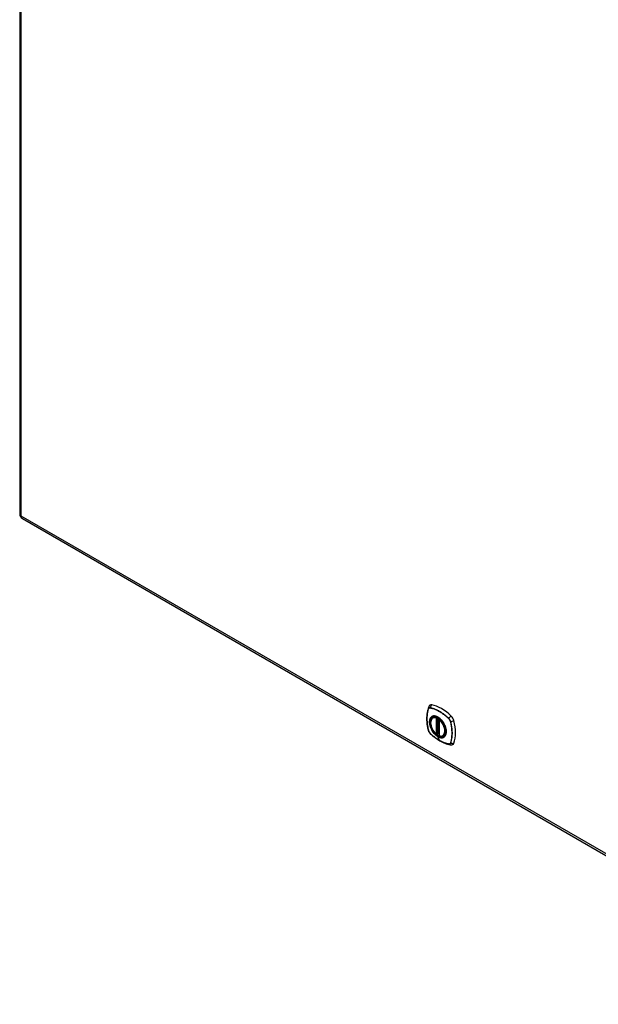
# Model space of a CAD drawing. Header units: inches. Extents: x 17 to 238, y 16 to 150.
# Tile 13 of 15: x 203 to 220, y 65 to 95. Entities that reach past the tile are written whole.
import ezdxf

# ---------------------------------------------------------------- set-up
doc = ezdxf.new("R2010")
doc.units = ezdxf.units.IN
doc.header["$MEASUREMENT"] = 0
doc.layers.add('Visible Edges(ANSI)', color=7, linetype='Continuous', lineweight=25)
doc.layers.add('Visible Tangent Edges(ANSI)', color=7, linetype='Continuous', lineweight=25)

msp = doc.modelspace()

# ---------------------------------------------------------------- linework, layer by layer
at = {"layer": 'Visible Edges(ANSI)'}
for p, q in [((202.966, 118.806), (202.966, 80.038)), ((203.047, 79.898), (228.217, 65.366)), ((215.326, 73.941), (215.343, 73.951)), ((215.521, 73.88), (215.521, 73.402)), ((215.531, 73.893), (215.527, 73.891)), ((215.452, 73.458), (215.438, 73.45)), ((215.467, 73.456), (215.465, 73.457)), ((215.521, 73.478), (215.48, 73.455)), ((215.639, 73.399), (215.656, 73.409))]:
    msp.add_line(p, q, dxfattribs=at)
at = {"layer": 'Visible Edges(ANSI)', "flags": 128}
for points in [[(215.196, 74.25), (215.184, 74.214), (215.174, 74.176), (215.165, 74.137), (215.158, 74.097), (215.153, 74.057), (215.149, 74.015), (215.146, 73.973), (215.146, 73.931), (215.146, 73.887), (215.149, 73.843), (215.153, 73.799), (215.158, 73.754), (215.164, 73.709), (215.173, 73.663), (215.182, 73.617), (215.193, 73.571)], [(215.239, 74.313), (215.232, 74.306), (215.224, 74.298), (215.212, 74.283), (215.203, 74.266), (215.196, 74.25)], [(215.425, 73.451), (215.411, 73.464), (215.397, 73.477), (215.384, 73.492), (215.371, 73.507), (215.358, 73.522), (215.347, 73.538), (215.335, 73.555), (215.324, 73.573), (215.314, 73.59), (215.305, 73.608), (215.297, 73.627), (215.289, 73.645), (215.282, 73.664), (215.276, 73.683), (215.27, 73.701), (215.266, 73.72), (215.262, 73.738), (215.26, 73.756), (215.258, 73.774), (215.258, 73.791), (215.258, 73.808), (215.259, 73.824), (215.262, 73.84), (215.265, 73.854), (215.269, 73.869), (215.275, 73.882), (215.281, 73.894), (215.288, 73.906), (215.296, 73.917), (215.305, 73.926), (215.315, 73.934), (215.326, 73.941)], [(215.586, 73.865), (215.604, 73.843), (215.622, 73.819), (215.639, 73.795), (215.654, 73.769), (215.669, 73.743), (215.682, 73.716), (215.693, 73.689), (215.703, 73.662)], [(215.193, 73.571), (215.197, 73.557), (215.202, 73.543), (215.209, 73.529), (215.215, 73.516), (215.223, 73.504), (215.232, 73.492), (215.241, 73.48), (215.252, 73.469)], [(215.252, 73.469), (215.286, 73.437), (215.321, 73.405), (215.357, 73.376), (215.393, 73.347), (215.429, 73.32), (215.466, 73.295), (215.502, 73.271), (215.54, 73.248), (215.577, 73.228), (215.615, 73.209), (215.652, 73.191), (215.69, 73.176), (215.728, 73.162), (215.766, 73.15), (215.804, 73.14), (215.842, 73.132)], [(215.465, 73.457), (215.462, 73.459), (215.459, 73.46), (215.455, 73.459), (215.452, 73.458)], [(215.639, 73.399), (215.627, 73.393), (215.615, 73.389), (215.601, 73.386), (215.588, 73.384), (215.574, 73.384), (215.559, 73.385), (215.544, 73.387), (215.529, 73.391)], [(215.842, 73.132), (215.859, 73.13), (215.878, 73.13), (215.897, 73.133), (215.907, 73.135), (215.917, 73.138)]]:
    msp.add_lwpolyline(points, dxfattribs=at)
at = {"layer": 'Visible Edges(ANSI)'}
for centre, radius, start, end in [((203.127, 80.038), 0.161, 180, 240), ((215.533, 73.88), 0.0118, 120, 180), ((215.432, 73.46), 0.0118, 229.389, 300), ((215.474, 73.465), 0.0118, 232.1717, 300), ((215.533, 73.402), 0.0118, 180, 253.4446)]:
    msp.add_arc(centre, radius, start, end, dxfattribs=at)
for centre, major_axis, start_param, end_param in [((215.336, 74.165), (-0.089, 0.153), 5.825423, 6.381985), ((215.587, 73.168), (-0.64, 1.108), 5.170151, 5.825423), ((215.482, 73.67), (-0.157, 0.273), 5.505569, 6.748139), ((215.838, 73.875), (0.089, -0.153), 1.113034, 2.028558), ((215.1, 74.012), (-0.64, 1.108), 3.599355, 4.254627), ((215.482, 73.67), (-0.157, 0.273), 2.12979, 2.550416), ((215.482, 73.67), (0.157, -0.273), 5.818232, 7.060801), ((215.838, 73.296), (0.089, -0.153), 6.184386, 6.740947)]:
    msp.add_ellipse(centre, major_axis=major_axis, ratio=0.57735, start_param=start_param, end_param=end_param, dxfattribs=at)
msp.add_ellipse((215.479, 73.668), major_axis=(0.16, -0.277), ratio=0.57735, dxfattribs=at)
at = {"layer": 'Visible Tangent Edges(ANSI)'}
for p, q in [((203.013, 79.972), (203.013, 118.74)), ((228.183, 65.44), (203.013, 79.972)), ((215.196, 74.205), (215.197, 74.206)), ((215.248, 74.235), (215.249, 74.235)), ((215.432, 73.95), (215.43, 73.949)), ((215.424, 73.933), (215.424, 73.455)), ((215.441, 73.933), (215.452, 73.94)), ((215.441, 73.455), (215.441, 73.933)), ((215.452, 73.94), (215.452, 73.462)), ((215.467, 73.463), (215.467, 73.936)), ((215.483, 73.46), (215.483, 73.927)), ((215.524, 73.397), (215.524, 73.875)), ((215.535, 73.889), (215.535, 73.889)), ((215.803, 73.915), (215.803, 73.915)), ((215.855, 73.826), (215.855, 73.825)), ((215.197, 73.565), (215.196, 73.565)), ((215.249, 73.475), (215.248, 73.475)), ((215.452, 73.462), (215.441, 73.455)), ((215.526, 73.262), (215.478, 73.376)), ((215.521, 73.482), (215.483, 73.46)), ((215.803, 73.155), (215.803, 73.155)), ((215.855, 73.185), (215.855, 73.185))]:
    msp.add_line(p, q, dxfattribs=at)
at = {"layer": 'Visible Tangent Edges(ANSI)', "flags": 128}
for points in [[(215.196, 74.207), (215.188, 74.186), (215.182, 74.163), (215.176, 74.14), (215.17, 74.117), (215.166, 74.093), (215.161, 74.068), (215.158, 74.043), (215.155, 74.018), (215.153, 73.992), (215.151, 73.966), (215.15, 73.939), (215.15, 73.912), (215.15, 73.885), (215.151, 73.857), (215.153, 73.829), (215.155, 73.801), (215.158, 73.772), (215.161, 73.743), (215.166, 73.714), (215.17, 73.685), (215.176, 73.655), (215.182, 73.625), (215.188, 73.595), (215.196, 73.565)], [(215.196, 73.565), (215.189, 73.595), (215.182, 73.625), (215.176, 73.655), (215.171, 73.684), (215.166, 73.713), (215.162, 73.743), (215.158, 73.771), (215.156, 73.8), (215.153, 73.828), (215.152, 73.856), (215.151, 73.884), (215.15, 73.911), (215.151, 73.938), (215.152, 73.965), (215.153, 73.991), (215.155, 74.017), (215.158, 74.042), (215.162, 74.067), (215.166, 74.092), (215.171, 74.115), (215.176, 74.139), (215.182, 74.162), (215.189, 74.184), (215.196, 74.205)], [(215.248, 74.238), (215.245, 74.238), (215.242, 74.239), (215.239, 74.239), (215.237, 74.239), (215.234, 74.239), (215.231, 74.238), (215.228, 74.238), (215.226, 74.237), (215.223, 74.237), (215.221, 74.236), (215.218, 74.235), (215.216, 74.233), (215.214, 74.232), (215.212, 74.23), (215.209, 74.229), (215.208, 74.227), (215.206, 74.225), (215.204, 74.223), (215.202, 74.221), (215.201, 74.218), (215.199, 74.216), (215.198, 74.213), (215.197, 74.21), (215.196, 74.207)], [(215.197, 74.206), (215.198, 74.208), (215.199, 74.211), (215.2, 74.214), (215.202, 74.216), (215.203, 74.218), (215.205, 74.221), (215.206, 74.223), (215.208, 74.225), (215.21, 74.226), (215.212, 74.228), (215.214, 74.229), (215.216, 74.231), (215.219, 74.232), (215.221, 74.233), (215.223, 74.234), (215.226, 74.235), (215.229, 74.235), (215.231, 74.236), (215.234, 74.236), (215.237, 74.236), (215.239, 74.236), (215.242, 74.236), (215.245, 74.236), (215.248, 74.235)], [(215.283, 73.965), (215.275, 73.957), (215.266, 73.948), (215.259, 73.938), (215.252, 73.928), (215.246, 73.916), (215.24, 73.903), (215.236, 73.89), (215.232, 73.876), (215.229, 73.861), (215.227, 73.846), (215.226, 73.83), (215.226, 73.813), (215.226, 73.796), (215.227, 73.779), (215.229, 73.761), (215.232, 73.743), (215.236, 73.724), (215.24, 73.706), (215.246, 73.687), (215.252, 73.668), (215.259, 73.649), (215.266, 73.631), (215.275, 73.612), (215.283, 73.594)], [(215.478, 73.38), (215.441, 73.405), (215.405, 73.435), (215.37, 73.471), (215.338, 73.511), (215.309, 73.555), (215.283, 73.601), (215.263, 73.648), (215.247, 73.696), (215.236, 73.744), (215.23, 73.789), (215.23, 73.833), (215.235, 73.872), (215.246, 73.906), (215.262, 73.936), (215.283, 73.959), (215.308, 73.976), (215.337, 73.986), (215.369, 73.989), (215.404, 73.985), (215.44, 73.974), (215.477, 73.956), (215.515, 73.931), (215.551, 73.901), (215.586, 73.865)], [(215.804, 73.917), (215.782, 73.938), (215.759, 73.959), (215.736, 73.979), (215.713, 73.998), (215.69, 74.017), (215.667, 74.036), (215.643, 74.053), (215.62, 74.07), (215.596, 74.086), (215.573, 74.102), (215.549, 74.116), (215.526, 74.13), (215.502, 74.143), (215.479, 74.156), (215.455, 74.168), (215.432, 74.179), (215.408, 74.189), (215.385, 74.198), (215.362, 74.207), (215.339, 74.215), (215.316, 74.222), (215.293, 74.228), (215.271, 74.233), (215.248, 74.238)], [(215.249, 74.235), (215.271, 74.231), (215.293, 74.226), (215.316, 74.22), (215.339, 74.213), (215.362, 74.205), (215.385, 74.196), (215.408, 74.187), (215.431, 74.177), (215.455, 74.166), (215.478, 74.155), (215.502, 74.142), (215.525, 74.129), (215.549, 74.115), (215.572, 74.1), (215.596, 74.085), (215.619, 74.069), (215.643, 74.052), (215.666, 74.034), (215.689, 74.016), (215.712, 73.997), (215.735, 73.978), (215.758, 73.957), (215.781, 73.937), (215.803, 73.915)], [(215.317, 73.985), (215.315, 73.984), (215.314, 73.983), (215.312, 73.983), (215.311, 73.982), (215.309, 73.981), (215.308, 73.981), (215.306, 73.98), (215.305, 73.979), (215.304, 73.979), (215.302, 73.978), (215.301, 73.977), (215.299, 73.976), (215.298, 73.975), (215.297, 73.975), (215.295, 73.974), (215.294, 73.973), (215.292, 73.972), (215.291, 73.971), (215.29, 73.97), (215.289, 73.969), (215.287, 73.968), (215.286, 73.967), (215.285, 73.966), (215.283, 73.965)], [(215.639, 73.799), (215.627, 73.816), (215.615, 73.832), (215.603, 73.848), (215.59, 73.863), (215.577, 73.878), (215.563, 73.892), (215.55, 73.905), (215.535, 73.918), (215.521, 73.93), (215.507, 73.94), (215.492, 73.95), (215.478, 73.959), (215.463, 73.967), (215.449, 73.974), (215.434, 73.98), (215.42, 73.985), (215.406, 73.988), (215.392, 73.991), (215.378, 73.993), (215.365, 73.993), (215.352, 73.993), (215.34, 73.991), (215.328, 73.988), (215.317, 73.985)], [(215.452, 73.943), (215.452, 73.943), (215.452, 73.943), (215.452, 73.943), (215.452, 73.942), (215.452, 73.942), (215.452, 73.942), (215.452, 73.942), (215.452, 73.942), (215.452, 73.942), (215.452, 73.942), (215.452, 73.942), (215.452, 73.942), (215.452, 73.942), (215.452, 73.942), (215.452, 73.942), (215.452, 73.942), (215.452, 73.942), (215.452, 73.942), (215.452, 73.942), (215.452, 73.942), (215.452, 73.942), (215.452, 73.942), (215.452, 73.942), (215.452, 73.942)], [(215.452, 73.942), (215.452, 73.942), (215.452, 73.942), (215.452, 73.941), (215.452, 73.941), (215.452, 73.941), (215.452, 73.941), (215.452, 73.941), (215.452, 73.941), (215.452, 73.941), (215.452, 73.941), (215.452, 73.941), (215.452, 73.941), (215.452, 73.941), (215.452, 73.941), (215.452, 73.941), (215.452, 73.941), (215.452, 73.94), (215.452, 73.94), (215.452, 73.94), (215.452, 73.94), (215.452, 73.94), (215.452, 73.94), (215.452, 73.94), (215.452, 73.94)], [(215.703, 73.662), (215.711, 73.635), (215.718, 73.608), (215.723, 73.582), (215.726, 73.556), (215.727, 73.531), (215.727, 73.507), (215.725, 73.484), (215.721, 73.463), (215.715, 73.443), (215.708, 73.424), (215.699, 73.407), (215.689, 73.392), (215.677, 73.379), (215.664, 73.368), (215.649, 73.36), (215.633, 73.353), (215.616, 73.349), (215.599, 73.346), (215.58, 73.347), (215.56, 73.349), (215.54, 73.354), (215.52, 73.36), (215.499, 73.369), (215.478, 73.38)], [(215.672, 73.741), (215.671, 73.744), (215.669, 73.746), (215.668, 73.749), (215.667, 73.751), (215.665, 73.753), (215.664, 73.756), (215.663, 73.758), (215.661, 73.761), (215.66, 73.763), (215.659, 73.766), (215.657, 73.768), (215.656, 73.77), (215.655, 73.773), (215.653, 73.775), (215.652, 73.778), (215.65, 73.78), (215.649, 73.782), (215.647, 73.785), (215.646, 73.787), (215.644, 73.789), (215.643, 73.792), (215.642, 73.794), (215.64, 73.796), (215.639, 73.799)], [(215.672, 73.37), (215.681, 73.378), (215.689, 73.387), (215.697, 73.397), (215.704, 73.407), (215.71, 73.419), (215.715, 73.432), (215.72, 73.445), (215.723, 73.459), (215.726, 73.474), (215.729, 73.489), (215.73, 73.505), (215.73, 73.522), (215.73, 73.539), (215.729, 73.557), (215.726, 73.574), (215.723, 73.593), (215.72, 73.611), (215.715, 73.63), (215.71, 73.648), (215.704, 73.667), (215.697, 73.686), (215.689, 73.704), (215.681, 73.723), (215.672, 73.741)], [(215.803, 73.915), (215.806, 73.912), (215.809, 73.909), (215.812, 73.906), (215.815, 73.903), (215.817, 73.899), (215.82, 73.896), (215.823, 73.892), (215.825, 73.889), (215.828, 73.885), (215.83, 73.881), (215.833, 73.878), (215.835, 73.874), (215.837, 73.87), (215.839, 73.866), (215.841, 73.862), (215.843, 73.858), (215.845, 73.854), (215.847, 73.85), (215.848, 73.846), (215.85, 73.842), (215.851, 73.838), (215.853, 73.834), (215.854, 73.83), (215.855, 73.826)], [(215.857, 73.826), (215.856, 73.83), (215.855, 73.834), (215.853, 73.838), (215.852, 73.842), (215.85, 73.846), (215.849, 73.851), (215.847, 73.855), (215.845, 73.859), (215.843, 73.863), (215.841, 73.867), (215.839, 73.871), (215.837, 73.875), (215.835, 73.879), (215.832, 73.883), (215.83, 73.886), (215.827, 73.89), (215.824, 73.894), (215.822, 73.897), (215.819, 73.901), (215.816, 73.904), (215.813, 73.908), (215.81, 73.911), (215.807, 73.914), (215.804, 73.917)], [(215.855, 73.825), (215.862, 73.795), (215.869, 73.765), (215.875, 73.736), (215.88, 73.706), (215.885, 73.677), (215.889, 73.648), (215.893, 73.619), (215.896, 73.59), (215.898, 73.562), (215.9, 73.534), (215.901, 73.506), (215.901, 73.479), (215.901, 73.452), (215.9, 73.426), (215.898, 73.399), (215.896, 73.374), (215.893, 73.348), (215.889, 73.323), (215.885, 73.299), (215.88, 73.275), (215.875, 73.252), (215.869, 73.229), (215.862, 73.207), (215.855, 73.185)], [(215.857, 73.184), (215.864, 73.205), (215.871, 73.228), (215.877, 73.251), (215.882, 73.274), (215.887, 73.298), (215.891, 73.323), (215.895, 73.348), (215.897, 73.373), (215.9, 73.399), (215.901, 73.425), (215.902, 73.452), (215.902, 73.479), (215.902, 73.506), (215.901, 73.534), (215.9, 73.562), (215.897, 73.59), (215.894, 73.619), (215.891, 73.648), (215.887, 73.677), (215.882, 73.706), (215.877, 73.736), (215.871, 73.766), (215.864, 73.796), (215.857, 73.826)], [(215.196, 73.565), (215.197, 73.561), (215.198, 73.557), (215.199, 73.553), (215.201, 73.549), (215.202, 73.545), (215.204, 73.541), (215.206, 73.537), (215.208, 73.532), (215.209, 73.528), (215.212, 73.524), (215.214, 73.52), (215.216, 73.516), (215.218, 73.512), (215.221, 73.509), (215.223, 73.505), (215.226, 73.501), (215.228, 73.497), (215.231, 73.494), (215.234, 73.49), (215.237, 73.487), (215.239, 73.484), (215.242, 73.48), (215.245, 73.477), (215.248, 73.474)], [(215.248, 73.475), (215.245, 73.478), (215.242, 73.481), (215.239, 73.485), (215.237, 73.488), (215.234, 73.491), (215.231, 73.495), (215.229, 73.498), (215.226, 73.502), (215.223, 73.505), (215.221, 73.509), (215.219, 73.513), (215.216, 73.517), (215.214, 73.521), (215.212, 73.524), (215.21, 73.528), (215.208, 73.532), (215.206, 73.536), (215.205, 73.54), (215.203, 73.545), (215.202, 73.549), (215.2, 73.553), (215.199, 73.557), (215.198, 73.561), (215.197, 73.565)], [(215.248, 73.474), (215.271, 73.453), (215.293, 73.432), (215.316, 73.412), (215.339, 73.393), (215.362, 73.374), (215.386, 73.355), (215.409, 73.338), (215.432, 73.321), (215.456, 73.305), (215.479, 73.289), (215.503, 73.275), (215.527, 73.261), (215.55, 73.248), (215.574, 73.235), (215.597, 73.223), (215.621, 73.212), (215.644, 73.202), (215.667, 73.193), (215.691, 73.184), (215.714, 73.176), (215.737, 73.169), (215.759, 73.163), (215.782, 73.158), (215.804, 73.153)], [(215.526, 73.262), (215.514, 73.269), (215.502, 73.276), (215.491, 73.283), (215.479, 73.29), (215.467, 73.298), (215.455, 73.306), (215.444, 73.314), (215.432, 73.322), (215.42, 73.33), (215.408, 73.339), (215.397, 73.347), (215.385, 73.356), (215.374, 73.365), (215.362, 73.375), (215.35, 73.384), (215.339, 73.393), (215.327, 73.403), (215.316, 73.413), (215.305, 73.423), (215.293, 73.433), (215.282, 73.443), (215.271, 73.454), (215.26, 73.464), (215.249, 73.475)], [(215.283, 73.594), (215.285, 73.591), (215.286, 73.589), (215.287, 73.586), (215.289, 73.584), (215.29, 73.581), (215.291, 73.579), (215.292, 73.577), (215.294, 73.574), (215.295, 73.572), (215.297, 73.569), (215.298, 73.567), (215.299, 73.565), (215.301, 73.562), (215.302, 73.56), (215.303, 73.557), (215.305, 73.555), (215.306, 73.553), (215.308, 73.55), (215.309, 73.548), (215.311, 73.545), (215.312, 73.543), (215.314, 73.541), (215.315, 73.538), (215.317, 73.536)], [(215.317, 73.536), (215.322, 73.528), (215.328, 73.519), (215.334, 73.511), (215.34, 73.503), (215.346, 73.495), (215.353, 73.487), (215.359, 73.479), (215.366, 73.471), (215.372, 73.464), (215.379, 73.457), (215.385, 73.45), (215.392, 73.443), (215.399, 73.436), (215.406, 73.43), (215.413, 73.423), (215.42, 73.417), (215.427, 73.411), (215.434, 73.406), (215.442, 73.4), (215.449, 73.395), (215.456, 73.39), (215.463, 73.385), (215.471, 73.381), (215.478, 73.376)], [(215.452, 73.462), (215.452, 73.462), (215.452, 73.462), (215.452, 73.462), (215.452, 73.462), (215.452, 73.462), (215.452, 73.462), (215.452, 73.462), (215.452, 73.461), (215.452, 73.461), (215.452, 73.461), (215.452, 73.461), (215.452, 73.461), (215.452, 73.461), (215.452, 73.461), (215.452, 73.461), (215.452, 73.461), (215.452, 73.461), (215.452, 73.461), (215.452, 73.461), (215.452, 73.461), (215.452, 73.461), (215.452, 73.461), (215.452, 73.46), (215.452, 73.46)], [(215.452, 73.46), (215.452, 73.46), (215.452, 73.46), (215.452, 73.46), (215.452, 73.46), (215.452, 73.459), (215.452, 73.459), (215.452, 73.459), (215.452, 73.459), (215.452, 73.459), (215.452, 73.459), (215.452, 73.459), (215.452, 73.459), (215.452, 73.458), (215.452, 73.458), (215.452, 73.458), (215.452, 73.458), (215.452, 73.458), (215.452, 73.458), (215.452, 73.458), (215.452, 73.458), (215.452, 73.458), (215.452, 73.458), (215.452, 73.458), (215.452, 73.458)], [(215.452, 73.458), (215.452, 73.458), (215.452, 73.458), (215.452, 73.458), (215.452, 73.458), (215.452, 73.458), (215.452, 73.458), (215.452, 73.458), (215.452, 73.458), (215.452, 73.458), (215.452, 73.458), (215.452, 73.458), (215.452, 73.458), (215.452, 73.458), (215.452, 73.458), (215.452, 73.458), (215.452, 73.458), (215.452, 73.458), (215.452, 73.458), (215.452, 73.458), (215.452, 73.458), (215.452, 73.458), (215.452, 73.458), (215.452, 73.458), (215.452, 73.458)], [(215.465, 73.457), (215.465, 73.457), (215.465, 73.457), (215.465, 73.457), (215.465, 73.457), (215.465, 73.457), (215.465, 73.457), (215.465, 73.457), (215.465, 73.457), (215.465, 73.457), (215.465, 73.457), (215.466, 73.457), (215.466, 73.457), (215.466, 73.457), (215.466, 73.457), (215.466, 73.457), (215.466, 73.457), (215.466, 73.457), (215.466, 73.457), (215.466, 73.457), (215.466, 73.457), (215.466, 73.457), (215.466, 73.456), (215.466, 73.456), (215.466, 73.456)], [(215.466, 73.456), (215.466, 73.457), (215.466, 73.457), (215.466, 73.457), (215.466, 73.457), (215.466, 73.457), (215.466, 73.457), (215.466, 73.457), (215.466, 73.457), (215.467, 73.457), (215.467, 73.457), (215.467, 73.457), (215.467, 73.457), (215.467, 73.458), (215.467, 73.458), (215.467, 73.458), (215.467, 73.458), (215.467, 73.458), (215.467, 73.458), (215.467, 73.458), (215.467, 73.459), (215.467, 73.459), (215.467, 73.459), (215.467, 73.459), (215.467, 73.459)], [(215.467, 73.459), (215.467, 73.46), (215.467, 73.46), (215.467, 73.46), (215.467, 73.46), (215.467, 73.46), (215.467, 73.46), (215.467, 73.46), (215.467, 73.461), (215.467, 73.461), (215.467, 73.461), (215.467, 73.461), (215.467, 73.461), (215.467, 73.461), (215.467, 73.461), (215.467, 73.461), (215.467, 73.462), (215.467, 73.462), (215.467, 73.462), (215.467, 73.462), (215.467, 73.462), (215.467, 73.462), (215.467, 73.462), (215.467, 73.463), (215.467, 73.463)], [(215.478, 73.376), (215.485, 73.372), (215.492, 73.368), (215.5, 73.365), (215.507, 73.361), (215.514, 73.358), (215.521, 73.355), (215.528, 73.353), (215.536, 73.351), (215.543, 73.349), (215.55, 73.347), (215.557, 73.345), (215.563, 73.344), (215.57, 73.343), (215.577, 73.342), (215.583, 73.342), (215.59, 73.342), (215.596, 73.342), (215.603, 73.342), (215.609, 73.343), (215.615, 73.344), (215.621, 73.345), (215.627, 73.347), (215.633, 73.348), (215.639, 73.35)], [(215.639, 73.35), (215.64, 73.351), (215.642, 73.352), (215.643, 73.352), (215.644, 73.353), (215.646, 73.353), (215.647, 73.354), (215.649, 73.355), (215.65, 73.356), (215.652, 73.356), (215.653, 73.357), (215.655, 73.358), (215.656, 73.359), (215.657, 73.359), (215.659, 73.36), (215.66, 73.361), (215.661, 73.362), (215.663, 73.363), (215.664, 73.364), (215.665, 73.365), (215.667, 73.366), (215.668, 73.367), (215.669, 73.368), (215.671, 73.369), (215.672, 73.37)], [(215.803, 73.155), (215.792, 73.157), (215.781, 73.159), (215.769, 73.162), (215.758, 73.165), (215.747, 73.168), (215.735, 73.171), (215.724, 73.174), (215.713, 73.178), (215.701, 73.182), (215.689, 73.185), (215.678, 73.19), (215.666, 73.194), (215.655, 73.199), (215.643, 73.203), (215.631, 73.208), (215.62, 73.214), (215.608, 73.219), (215.596, 73.224), (215.584, 73.23), (215.573, 73.236), (215.561, 73.242), (215.549, 73.249), (215.537, 73.255), (215.526, 73.262)], [(215.855, 73.185), (215.854, 73.182), (215.853, 73.179), (215.851, 73.177), (215.85, 73.174), (215.848, 73.172), (215.847, 73.17), (215.845, 73.168), (215.843, 73.166), (215.841, 73.164), (215.839, 73.162), (215.837, 73.161), (215.835, 73.16), (215.833, 73.158), (215.83, 73.157), (215.828, 73.156), (215.825, 73.156), (215.823, 73.155), (215.82, 73.154), (215.817, 73.154), (215.815, 73.154), (215.812, 73.154), (215.809, 73.154), (215.806, 73.154), (215.803, 73.155)], [(215.804, 73.153), (215.807, 73.153), (215.81, 73.152), (215.813, 73.152), (215.816, 73.152), (215.819, 73.152), (215.822, 73.153), (215.824, 73.153), (215.827, 73.154), (215.83, 73.155), (215.832, 73.155), (215.835, 73.157), (215.837, 73.158), (215.839, 73.159), (215.841, 73.161), (215.843, 73.162), (215.845, 73.164), (215.847, 73.166), (215.849, 73.168), (215.85, 73.171), (215.852, 73.173), (215.853, 73.175), (215.855, 73.178), (215.856, 73.181), (215.857, 73.184)]]:
    msp.add_lwpolyline(points, dxfattribs=at)
at = {"layer": 'Visible Tangent Edges(ANSI)'}
for centre, major_axis, ratio, start_param, end_param in [((203.127, 80.038), (-0.161, 0), 0.57735, 0, 0.785398), ((203.127, 80.038), (-0.081, -0.139), 0.57735, 5.497787, 6.283185), ((215.308, 74.211), (-0.111, 0.039), 0.732433, 0, 0.489359), ((215.334, 74.226), (-0.021, -0.116), 0.732433, 3.838794, 4.748151), ((215.205, 74.208), (0.00929, -0.00325), 0.728939, 3.628045, 3.868691), ((215.481, 73.67), (-0.173, 0.3), 0.57735, 5.055237, 10.652726), ((215.256, 74.237), (-0.00187, -0.00966), 0.73228, 4.754378, 4.995024), ((215.474, 73.665), (-0.151, 0.261), 0.57735, 5.735752, 8.401415), ((215.483, 73.67), (-0.156, 0.271), 0.57735, 5.735752, 6.283185), ((215.863, 73.921), (0.0822, 0.0848), 0.360844, 1.041855, 1.951212), ((215.432, 73.938), (-0.0034, -0.0113), 0.697177, 3.776134, 5.346931), ((215.432, 73.938), (-0.0118, 0), 0.57735, 0.785398, 2.356194), ((215.432, 73.938), (0.0059, -0.0102), 0.57735, 0.785398, 2.59416), ((215.46, 73.939), (0.0117, 0.0019), 0.482831, 2.171375, 2.272301), ((215.46, 73.935), (0.0118, 0), 0.57735, 2.042716, 2.356194), ((215.533, 73.88), (-0.0118, 0), 0.57735, 0, 0.785398), ((215.533, 73.88), (0.00769, 0.00897), 0.424984, 0.879139, 2.449935), ((215.474, 73.665), (0.151, -0.261), 0.57735, 5.735752, 8.401415), ((215.533, 73.88), (-0.0059, 0.0102), 0.57735, 5.259822, 6.283185), ((215.483, 73.67), (-0.156, 0.271), 0.57735, 5.015044, 5.259822), ((215.483, 73.67), (0.156, -0.271), 0.57735, 0, 1.268141), ((215.809, 73.917), (-0.00681, -0.0071), 0.362844, 5.090715, 5.331361), ((215.86, 73.83), (0.00956, 0.00235), 0.362844, 4.093417, 4.334063), ((215.89, 73.875), (-0.115, -0.029), 0.360844, 1.190381, 2.099738), ((215.308, 73.6), (-0.115, -0.029), 0.360844, 0, 0.144706), ((215.205, 73.568), (-0.00955, -0.00239), 0.366185, 0.145032, 0.385678), ((215.256, 73.481), (-0.00685, -0.00707), 0.366185, 5.897507, 6.138153), ((215.334, 73.554), (-0.0822, -0.0848), 0.360844, 6.13848, 6.283185), ((215.432, 73.46), (0.0118, 0), 0.57735, 3.926991, 5.497787), ((215.432, 73.46), (-0.00769, -0.00897), 0.424984, 5.591528, 6.283185), ((215.432, 73.46), (0.0059, -0.0102), 0.57735, 0, 0.785398), ((215.46, 73.457), (-0.0118, 0), 0.57735, 4.088863, 5.497787), ((215.46, 73.454), (-0.0116, 0.0022), 0.653911, 4.189362, 5.615943), ((215.458, 73.448), (-0.0092, 0.00741), 0.983841, 4.634609, 5.950564), ((215.474, 73.465), (-0.00724, -0.00933), 0.470841, 6.079443, 6.283185), ((215.474, 73.465), (0.0118, 0), 0.57735, 4.073452, 5.497787), ((215.481, 73.38), (0.00246, 0.00426), 0.57735, 1.712693, 2.727086), ((215.474, 73.465), (0.0059, -0.0102), 0.57735, 0, 0.785398), ((215.533, 73.402), (-0.0118, 0), 0.57735, 0, 0.785398), ((215.533, 73.402), (-0.0034, -0.0113), 0.697177, 5.346931, 6.283185), ((215.809, 73.161), (0.00183, 0.00967), 0.728939, 2.414494, 2.65514), ((215.863, 73.248), (-0.021, -0.116), 0.732433, 5.793826, 6.283185), ((215.86, 73.19), (-0.0093, 0.00321), 0.73228, 1.288161, 1.528808), ((215.89, 73.264), (-0.111, 0.039), 0.732433, 1.535035, 2.444392)]:
    msp.add_ellipse(centre, major_axis=major_axis, ratio=ratio, start_param=start_param, end_param=end_param, dxfattribs=at)
for centre, major_axis in [((215.482, 73.67), (-0.171, 0.296)), ((215.479, 73.668), (0.163, -0.282)), ((215.479, 73.668), (-0.162, 0.281))]:
    msp.add_ellipse(centre, major_axis=major_axis, ratio=0.57735, dxfattribs=at)

doc.saveas('drawing.dxf')
